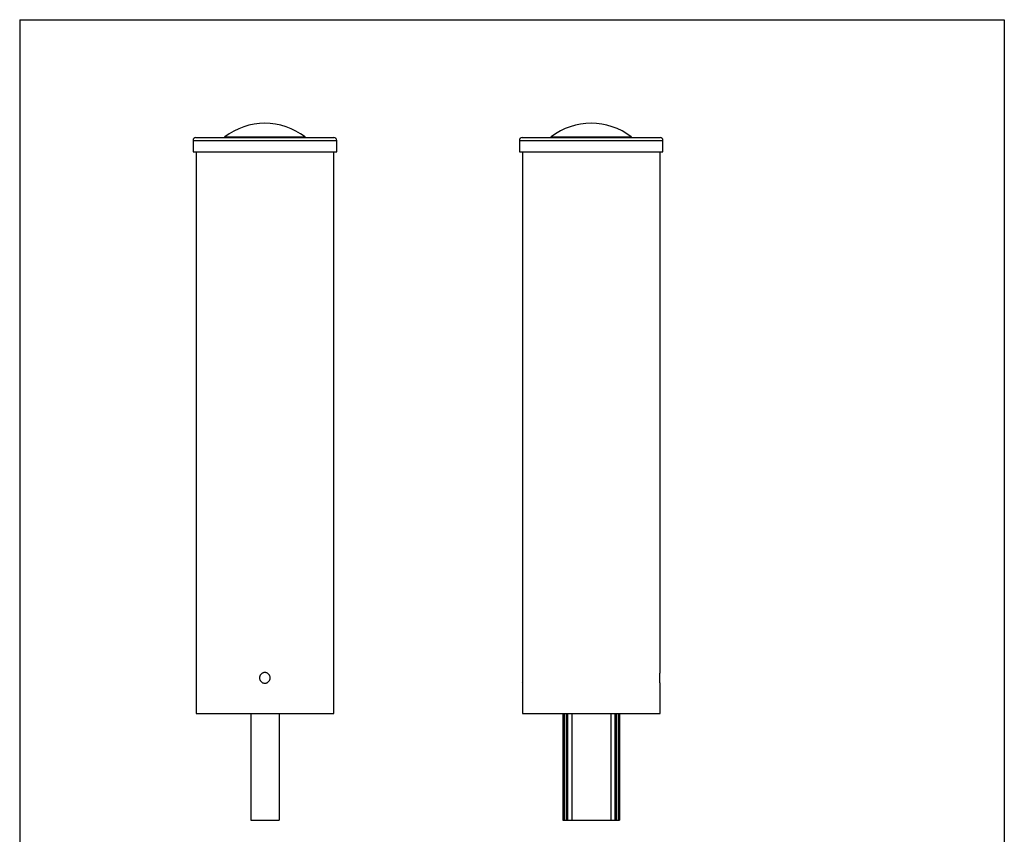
# Model space of a CAD drawing. Header units: millimetres. Extents: x 10 to 287, y 10 to 410.
# Tile 2 of 2: x 10 to 287, y 181 to 410. Entities that reach past the tile are written whole.
import ezdxf

# ---------------------------------------------------------------- set-up
doc = ezdxf.new("R2010")
doc.units = ezdxf.units.MM
doc.layers.add('FORMAT', color=7, linetype='Continuous')

msp = doc.modelspace()

# ---------------------------------------------------------------- linework, layer by layer
at = {"color": 7, "linetype": 'Continuous', "lineweight": 25}
for p, q in [((59.58, 377.19), (98.38, 377.19)), ((151.38, 377.19), (190.17, 377.19)), ((58.78, 376.39), (58.78, 373.19)), ((99.18, 373.19), (99.18, 376.39)), ((150.57, 376.39), (150.57, 373.19)), ((190.97, 373.19), (190.97, 376.39)), ((58.78, 373.19), (99.18, 373.19)), ((59.61, 373.19), (59.61, 215.19)), ((98.35, 215.19), (98.35, 373.19)), ((150.57, 373.19), (190.97, 373.19)), ((151.41, 373.19), (151.41, 226.69)), ((190.15, 226.69), (190.15, 373.19)), ((151.41, 223.71), (151.41, 215.19)), ((190.15, 215.19), (190.15, 223.71)), ((59.61, 215.19), (78.98, 215.19)), ((74.98, 215.19), (74.98, 185.19)), ((78.98, 215.19), (98.35, 215.19)), ((82.98, 215.19), (82.98, 185.19)), ((151.41, 215.19), (190.15, 215.19)), ((162.78, 215.19), (162.78, 185.19)), ((178.78, 215.19), (178.78, 185.19)), ((74.98, 185.19), (82.98, 185.19)), ((162.78, 185.19), (163.17, 185.19)), ((163.17, 185.19), (163.76, 185.19)), ((163.76, 185.19), (164.11, 185.19)), ((164.11, 185.19), (165.29, 185.19)), ((165.29, 185.19), (176.26, 185.19)), ((176.26, 185.19), (177.44, 185.19)), ((177.44, 185.19), (177.79, 185.19)), ((177.79, 185.19), (178.38, 185.19)), ((178.38, 185.19), (178.78, 185.19))]:
    msp.add_line(p, q, dxfattribs=at)
at = {"color": 8, "linetype": 'Continuous', "lineweight": 25}
for p, q in [((67.69, 377.36), (90.26, 377.36)), ((159.49, 377.36), (182.06, 377.36)), ((58.78, 376.39), (99.18, 376.39)), ((150.57, 376.39), (190.97, 376.39)), ((163.17, 215.19), (163.17, 185.19)), ((163.76, 215.19), (163.76, 185.19)), ((164.11, 215.19), (164.11, 185.19)), ((165.29, 215.19), (165.29, 185.19)), ((176.26, 215.19), (176.26, 185.19)), ((177.44, 215.19), (177.44, 185.19)), ((177.79, 215.19), (177.79, 185.19)), ((178.38, 215.19), (178.38, 185.19))]:
    msp.add_line(p, q, dxfattribs=at)
at = {"color": 7, "linetype": 'Continuous', "lineweight": 25}
for centre, radius, start, end in [((78.98, 362.66), 18.53, 90, 127.5256), ((78.98, 362.66), 18.53, 52.4744, 90), ((170.78, 362.66), 18.53, 52.4744, 127.5256), ((59.58, 376.39), 0.8, 90, 180), ((67.2, 377.99), 0.8, 270, 307.5256), ((90.75, 377.99), 0.8, 232.4744, 270), ((98.38, 376.39), 0.8, 0, 90), ((151.38, 376.39), 0.8, 90, 180), ((159, 377.99), 0.8, 270, 307.5256), ((182.55, 377.99), 0.8, 232.4744, 270), ((190.17, 376.39), 0.8, 0, 90)]:
    msp.add_arc(centre, radius, start, end, dxfattribs=at)
for points, knots in [([(80.48, 225.19), (80.48, 225.09), (80.47, 224.99), (80.44, 224.85), (80.42, 224.8), (80.4, 224.71), (80.38, 224.66), (80.32, 224.52), (80.28, 224.44), (80.17, 224.28), (80.1, 224.2), (79.97, 224.06), (79.89, 224), (79.77, 223.92), (79.73, 223.89), (79.64, 223.84), (79.55, 223.8), (79.46, 223.77), (79.36, 223.74), (79.32, 223.73), (79.17, 223.7), (79.07, 223.69), (78.88, 223.69), (78.78, 223.7), (78.59, 223.74), (78.49, 223.77), (78.36, 223.82), (78.31, 223.84), (78.22, 223.89), (78.18, 223.92), (78.06, 224), (77.98, 224.06), (77.84, 224.2), (77.78, 224.27), (77.7, 224.4), (77.68, 224.44), (77.63, 224.53), (77.61, 224.57), (77.55, 224.71), (77.52, 224.8), (77.48, 224.99), (77.47, 225.09), (77.47, 225.29), (77.48, 225.38), (77.51, 225.53), (77.53, 225.58), (77.55, 225.67), (77.59, 225.76), (77.63, 225.85), (77.67, 225.94), (77.7, 225.98), (77.78, 226.1), (77.84, 226.18), (77.98, 226.32), (78.06, 226.38), (78.22, 226.49), (78.31, 226.54), (78.44, 226.59), (78.49, 226.61), (78.59, 226.64), (78.63, 226.65), (78.78, 226.68), (78.87, 226.69), (79.07, 226.69), (79.17, 226.68), (79.31, 226.65), (79.36, 226.64), (79.46, 226.61), (79.5, 226.59), (79.64, 226.54), (79.73, 226.49), (79.89, 226.38), (79.97, 226.32), (80.1, 226.18), (80.17, 226.11), (80.25, 225.98), (80.27, 225.94), (80.32, 225.85), (80.34, 225.81), (80.4, 225.68), (80.43, 225.58), (80.47, 225.39), (80.48, 225.29), (80.48, 225.19)], [0, 0, 0, 0, 0.03125, 0.03125, 0.046875, 0.046875, 0.0625, 0.0625, 0.09375, 0.09375, 0.125, 0.125, 0.15625, 0.15625, 0.171875, 0.171875, 0.1875, 0.203125, 0.203125, 0.21875, 0.21875, 0.25, 0.25, 0.28125, 0.28125, 0.3125, 0.3125, 0.328125, 0.328125, 0.34375, 0.34375, 0.375, 0.375, 0.40625, 0.40625, 0.421875, 0.421875, 0.4375, 0.4375, 0.46875, 0.46875, 0.5, 0.5, 0.53125, 0.53125, 0.546875, 0.546875, 0.5625, 0.578125, 0.578125, 0.59375, 0.59375, 0.625, 0.625, 0.65625, 0.65625, 0.6875, 0.6875, 0.703125, 0.703125, 0.71875, 0.71875, 0.75, 0.75, 0.78125, 0.78125, 0.796875, 0.796875, 0.8125, 0.8125, 0.84375, 0.84375, 0.875, 0.875, 0.90625, 0.90625, 0.921875, 0.921875, 0.9375, 0.9375, 0.96875, 0.96875, 1, 1, 1, 1]), ([(151.41, 226.69), (151.41, 226.67), (151.41, 226.64), (151.43, 226.38), (151.45, 226), (151.46, 225.53), (151.46, 225.02), (151.45, 224.52), (151.43, 224.1), (151.41, 223.82), (151.4, 223.68), (151.41, 223.7), (151.41, 223.71)], [0, 0, 0, 0, 0.107152, 0.214296, 0.321641, 0.42912, 0.536379, 0.643409, 0.750557, 0.857986, 0.965421, 1, 1, 1, 1]), ([(190.14, 223.71), (190.14, 223.7), (190.15, 223.68), (190.13, 223.82), (190.12, 224.11), (190.1, 224.53), (190.09, 225.02), (190.09, 225.54), (190.1, 226.01), (190.12, 226.39), (190.14, 226.64), (190.14, 226.67), (190.14, 226.69)], [0, 0, 0, 0, 0.036605, 0.143642, 0.250795, 0.358228, 0.465669, 0.572831, 0.679863, 0.787117, 0.894598, 1, 1, 1, 1])]:
    msp.add_open_spline(points, degree=3, knots=knots, dxfattribs=at)
at = {"layer": 'FORMAT', "color": 7}
for p, q in [((10, 410.33), (287, 410.33)), ((10, 410.33), (10, 10)), ((287, 410.33), (287, 10))]:
    msp.add_line(p, q, dxfattribs=at)

doc.saveas('drawing.dxf')
